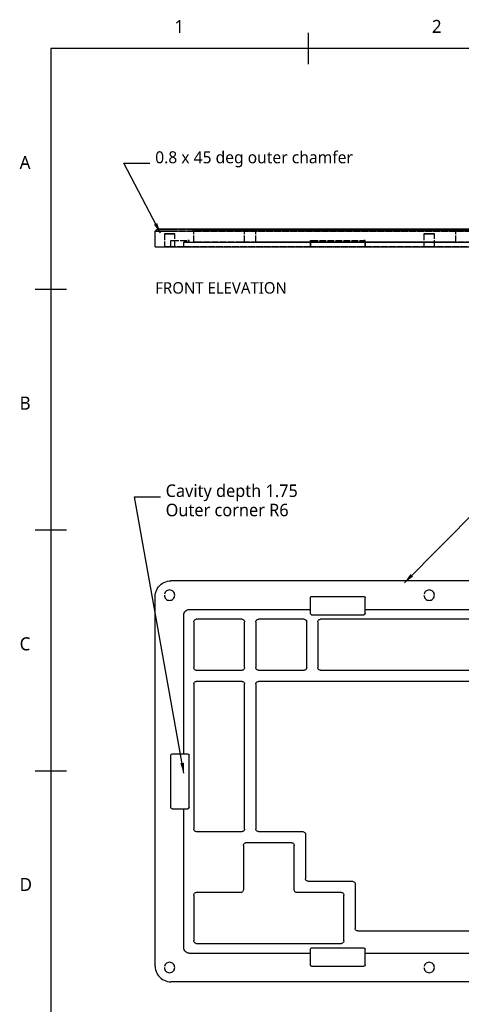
# Model space of a CAD drawing. Header units: millimetres. Extents: x 9 to 415, y 5 to 293.
# Tile 2 of 11: x 9 to 94, y 104 to 293. Entities that reach past the tile are written whole.
import ezdxf

# ---------------------------------------------------------------- set-up
doc = ezdxf.new("R2010")
doc.units = ezdxf.units.MM
doc.linetypes.add('DASHED', pattern=[1.524, 1.27, -0.254])
for name, color, linetype in [('DIMENSIONS', 7, 'Continuous'), ('HIDDEN', 7, 'DASHED'), ('NOTES', 7, 'Continuous'), ('SHADED', 7, 'Continuous'), ('VISIBLE', 7, 'Continuous')]:
    doc.layers.add(name, color=color, linetype=linetype)
doc.styles.add('OpenSans', font='OpenSans-Regular.ttf')

msp = doc.modelspace()

# ---------------------------------------------------------------- linework, layer by layer
at = {"layer": 'DIMENSIONS'}
for points in [[(36, 251.6), (29, 265), (34, 265)], [(82.77813, 184.54375), (111, 213), (116, 213)], [(40.5, 148), (31, 201), (36, 201)]]:
    msp.add_lwpolyline(points, dxfattribs=at)
at = {"layer": 'HIDDEN'}
for points in [[(35, 251.975), (35.4, 252.375)], [(35, 251.975), (35.01886, 251.975), (35.07522, 251.975), (35.16835, 251.975), (35.29709, 251.975), (35.45983, 251.975), (35.65451, 251.975), (35.87868, 251.975), (36.12953, 251.975), (36.4039, 251.975), (36.69835, 251.975), (37.00916, 251.975), (37.33244, 251.975), (37.66411, 251.975), (38, 251.975)], [(35, 249), (35, 251.975)], [(35.4, 252.375), (35.41635, 252.375), (35.46519, 252.375), (35.5459, 252.375), (35.65748, 252.375), (35.79852, 252.375), (35.96724, 252.375), (36.16152, 252.375), (36.37893, 252.375), (36.61672, 252.375), (36.8719, 252.375), (37.14127, 252.375), (37.42145, 252.375), (37.70889, 252.375), (38, 252.375)], [(38.75, 251.5), (38.72493, 251.5), (38.65097, 251.5), (38.53183, 251.5), (38.37349, 251.5), (38.18388, 251.5), (37.97252, 251.5), (37.75, 251.5), (37.52748, 251.5), (37.31612, 251.5), (37.12651, 251.5), (36.96817, 251.5), (36.84903, 251.5), (36.77507, 251.5), (36.75, 251.5)], [(36.75, 251.5), (36.77507, 251.5), (36.84903, 251.5), (36.96817, 251.5), (37.12651, 251.5), (37.31612, 251.5), (37.52748, 251.5), (37.75, 251.5), (37.97252, 251.5), (38.18388, 251.5), (38.37349, 251.5), (38.53183, 251.5), (38.65097, 251.5), (38.72493, 251.5), (38.75, 251.5)], [(38.75, 251.5), (38.72493, 251.5), (38.65097, 251.5), (38.53183, 251.5), (38.37349, 251.5), (38.18388, 251.5), (37.97252, 251.5), (37.75, 251.5), (37.52748, 251.5), (37.31612, 251.5), (37.12651, 251.5), (36.96817, 251.5), (36.84903, 251.5), (36.77507, 251.5), (36.75, 251.5)], [(36.75, 251.5), (36.77507, 251.5), (36.84903, 251.5), (36.96817, 251.5), (37.12651, 251.5), (37.31612, 251.5), (37.52748, 251.5), (37.75, 251.5), (37.97252, 251.5), (38.18388, 251.5), (38.37349, 251.5), (38.53183, 251.5), (38.65097, 251.5), (38.72493, 251.5), (38.75, 251.5)], [(36.75, 251.5), (36.75, 249)], [(36.75, 251.5), (36.75, 249)], [(38, 252.375), (201.78125, 252.375)], [(38, 251.975), (201.78125, 251.975)], [(38.75, 249), (38.75, 251.5)], [(38.75, 249), (38.75, 251.5)], [(42.875, 252.375), (42.79103, 252.375), (42.70811, 252.375), (42.62729, 252.375), (42.54959, 252.375), (42.47598, 252.375), (42.40738, 252.375), (42.34467, 252.375), (42.28863, 252.375), (42.23996, 252.375), (42.19927, 252.375), (42.16709, 252.375), (42.1438, 252.375), (42.12972, 252.375), (42.125, 252.375)], [(42.125, 252.375), (42.12972, 252.375), (42.1438, 252.375), (42.16709, 252.375), (42.19927, 252.375), (42.23996, 252.375), (42.28863, 252.375), (42.34467, 252.375), (42.40738, 252.375), (42.47598, 252.375), (42.54959, 252.375), (42.62729, 252.375), (42.70811, 252.375), (42.79103, 252.375), (42.875, 252.375)], [(42.125, 252.375), (42.12972, 252.375), (42.1438, 252.375), (42.16709, 252.375), (42.19927, 252.375), (42.23996, 252.375), (42.28863, 252.375), (42.34467, 252.375), (42.40738, 252.375), (42.47598, 252.375), (42.54959, 252.375), (42.62729, 252.375), (42.70811, 252.375), (42.79103, 252.375), (42.875, 252.375)], [(42.875, 252.375), (42.79103, 252.375), (42.70811, 252.375), (42.62729, 252.375), (42.54959, 252.375), (42.47598, 252.375), (42.40738, 252.375), (42.34467, 252.375), (42.28863, 252.375), (42.23996, 252.375), (42.19927, 252.375), (42.16709, 252.375), (42.1438, 252.375), (42.12972, 252.375), (42.125, 252.375)], [(42.125, 252.375), (42.375, 252.125)], [(42.125, 252.375), (42.375, 252.125)], [(42.125, 252.375), (42.375, 252.125)], [(42.125, 252.375), (42.375, 252.125)], [(42.875, 252.125), (42.81902, 252.125), (42.76374, 252.125), (42.70986, 252.125), (42.65806, 252.125), (42.60898, 252.125), (42.56326, 252.125), (42.52145, 252.125), (42.48408, 252.125), (42.45164, 252.125), (42.42452, 252.125), (42.40306, 252.125), (42.38754, 252.125), (42.37814, 252.125), (42.375, 252.125)], [(42.375, 252.125), (42.37814, 252.125), (42.38754, 252.125), (42.40306, 252.125), (42.42452, 252.125), (42.45164, 252.125), (42.48408, 252.125), (42.52145, 252.125), (42.56326, 252.125), (42.60898, 252.125), (42.65806, 252.125), (42.70986, 252.125), (42.76374, 252.125), (42.81902, 252.125), (42.875, 252.125)], [(42.375, 252.125), (42.37814, 252.125), (42.38754, 252.125), (42.40306, 252.125), (42.42452, 252.125), (42.45164, 252.125), (42.48408, 252.125), (42.52145, 252.125), (42.56326, 252.125), (42.60898, 252.125), (42.65806, 252.125), (42.70986, 252.125), (42.76374, 252.125), (42.81902, 252.125), (42.875, 252.125)], [(42.875, 252.125), (42.81902, 252.125), (42.76374, 252.125), (42.70986, 252.125), (42.65806, 252.125), (42.60898, 252.125), (42.56326, 252.125), (42.52145, 252.125), (42.48408, 252.125), (42.45164, 252.125), (42.42452, 252.125), (42.40306, 252.125), (42.38754, 252.125), (42.37814, 252.125), (42.375, 252.125)], [(42.375, 249.875), (42.375, 252.125)], [(42.375, 249.875), (42.375, 252.125)], [(42.375, 249.875), (42.375, 252.125)], [(42.375, 249.875), (42.375, 252.125)], [(185, 252.375), (42.875, 252.375)], [(42.875, 252.375), (165.95, 252.375)], [(42.875, 252.375), (51.65, 252.375)], [(51.65, 252.375), (42.875, 252.375)], [(185, 252.125), (42.875, 252.125)], [(42.875, 252.125), (165.95, 252.125)], [(42.875, 252.125), (51.65, 252.125)], [(51.65, 252.125), (42.875, 252.125)], [(51.65, 252.375), (51.73397, 252.375), (51.81689, 252.375), (51.89771, 252.375), (51.97541, 252.375), (52.04902, 252.375), (52.11762, 252.375), (52.18033, 252.375), (52.23637, 252.375), (52.28504, 252.375), (52.32573, 252.375), (52.35791, 252.375), (52.3812, 252.375), (52.39528, 252.375), (52.4, 252.375)], [(52.4, 252.375), (52.39528, 252.375), (52.3812, 252.375), (52.35791, 252.375), (52.32573, 252.375), (52.28504, 252.375), (52.23637, 252.375), (52.18033, 252.375), (52.11762, 252.375), (52.04902, 252.375), (51.97541, 252.375), (51.89771, 252.375), (51.81689, 252.375), (51.73397, 252.375), (51.65, 252.375)], [(51.65, 252.125), (51.70598, 252.125), (51.76126, 252.125), (51.81514, 252.125), (51.86694, 252.125), (51.91602, 252.125), (51.96174, 252.125), (52.00355, 252.125), (52.04092, 252.125), (52.07336, 252.125), (52.10048, 252.125), (52.12194, 252.125), (52.13746, 252.125), (52.14686, 252.125), (52.15, 252.125)], [(52.15, 252.125), (52.14686, 252.125), (52.13746, 252.125), (52.12194, 252.125), (52.10048, 252.125), (52.07336, 252.125), (52.04092, 252.125), (52.00355, 252.125), (51.96174, 252.125), (51.91602, 252.125), (51.86694, 252.125), (51.81514, 252.125), (51.76126, 252.125), (51.70598, 252.125), (51.65, 252.125)], [(52.4, 252.375), (52.15, 252.125)], [(52.4, 252.375), (52.15, 252.125)], [(52.15, 249.875), (52.15, 252.125)], [(52.15, 249.875), (52.15, 252.125)], [(54.03125, 252.375), (54.03597, 252.375), (54.05005, 252.375), (54.07334, 252.375), (54.10552, 252.375), (54.14621, 252.375), (54.19488, 252.375), (54.25092, 252.375), (54.31363, 252.375), (54.38223, 252.375), (54.45584, 252.375), (54.53354, 252.375), (54.61436, 252.375), (54.69728, 252.375), (54.78125, 252.375)], [(54.78125, 252.375), (54.69728, 252.375), (54.61436, 252.375), (54.53354, 252.375), (54.45584, 252.375), (54.38223, 252.375), (54.31363, 252.375), (54.25092, 252.375), (54.19488, 252.375), (54.14621, 252.375), (54.10552, 252.375), (54.07334, 252.375), (54.05005, 252.375), (54.03597, 252.375), (54.03125, 252.375)], [(54.03125, 252.375), (54.28125, 252.125)], [(54.03125, 252.375), (54.28125, 252.125)], [(54.78125, 252.125), (54.72527, 252.125), (54.66999, 252.125), (54.61611, 252.125), (54.56431, 252.125), (54.51523, 252.125), (54.46951, 252.125), (54.4277, 252.125), (54.39033, 252.125), (54.35789, 252.125), (54.33077, 252.125), (54.30931, 252.125), (54.29379, 252.125), (54.28439, 252.125), (54.28125, 252.125)], [(54.28125, 252.125), (54.28439, 252.125), (54.29379, 252.125), (54.30931, 252.125), (54.33077, 252.125), (54.35789, 252.125), (54.39033, 252.125), (54.4277, 252.125), (54.46951, 252.125), (54.51523, 252.125), (54.56431, 252.125), (54.61611, 252.125), (54.66999, 252.125), (54.72527, 252.125), (54.78125, 252.125)], [(54.28125, 249.875), (54.28125, 252.125)], [(54.28125, 249.875), (54.28125, 252.125)], [(92.13125, 252.375), (54.78125, 252.375)], [(54.78125, 252.375), (92.13125, 252.375)], [(92.13125, 252.125), (54.78125, 252.125)], [(54.78125, 252.125), (92.13125, 252.125)], [(88.54063, 251.5), (88.51555, 251.5), (88.44159, 251.5), (88.32246, 251.5), (88.16411, 251.5), (87.97451, 251.5), (87.76315, 251.5), (87.54062, 251.5), (87.3181, 251.5), (87.10674, 251.5), (86.91714, 251.5), (86.75879, 251.5), (86.63966, 251.5), (86.5657, 251.5), (86.54063, 251.5)], [(86.54063, 251.5), (86.5657, 251.5), (86.63966, 251.5), (86.75879, 251.5), (86.91714, 251.5), (87.10674, 251.5), (87.3181, 251.5), (87.54062, 251.5), (87.76315, 251.5), (87.97451, 251.5), (88.16411, 251.5), (88.32246, 251.5), (88.44159, 251.5), (88.51555, 251.5), (88.54063, 251.5)], [(88.54063, 251.5), (88.51555, 251.5), (88.44159, 251.5), (88.32246, 251.5), (88.16411, 251.5), (87.97451, 251.5), (87.76315, 251.5), (87.54062, 251.5), (87.3181, 251.5), (87.10674, 251.5), (86.91714, 251.5), (86.75879, 251.5), (86.63966, 251.5), (86.5657, 251.5), (86.54063, 251.5)], [(86.54063, 251.5), (86.5657, 251.5), (86.63966, 251.5), (86.75879, 251.5), (86.91714, 251.5), (87.10674, 251.5), (87.3181, 251.5), (87.54062, 251.5), (87.76315, 251.5), (87.97451, 251.5), (88.16411, 251.5), (88.32246, 251.5), (88.44159, 251.5), (88.51555, 251.5), (88.54063, 251.5)], [(86.54063, 251.5), (86.54063, 249)], [(86.54063, 251.5), (86.54063, 249)], [(88.54063, 249), (88.54063, 251.5)], [(88.54063, 249), (88.54063, 251.5)], [(92.88125, 252.375), (92.87653, 252.375), (92.86245, 252.375), (92.83916, 252.375), (92.80698, 252.375), (92.76629, 252.375), (92.71762, 252.375), (92.66158, 252.375), (92.59887, 252.375), (92.53027, 252.375), (92.45666, 252.375), (92.37896, 252.375), (92.29814, 252.375), (92.21522, 252.375), (92.13125, 252.375)], [(92.13125, 252.375), (92.21522, 252.375), (92.29814, 252.375), (92.37896, 252.375), (92.45666, 252.375), (92.53027, 252.375), (92.59887, 252.375), (92.66158, 252.375), (92.71762, 252.375), (92.76629, 252.375), (92.80698, 252.375), (92.83916, 252.375), (92.86245, 252.375), (92.87653, 252.375), (92.88125, 252.375)], [(92.63125, 252.125), (92.62811, 252.125), (92.61871, 252.125), (92.60319, 252.125), (92.58173, 252.125), (92.55461, 252.125), (92.52217, 252.125), (92.4848, 252.125), (92.44299, 252.125), (92.39727, 252.125), (92.34819, 252.125), (92.29639, 252.125), (92.24251, 252.125), (92.18723, 252.125), (92.13125, 252.125)], [(92.13125, 252.125), (92.18723, 252.125), (92.24251, 252.125), (92.29639, 252.125), (92.34819, 252.125), (92.39727, 252.125), (92.44299, 252.125), (92.4848, 252.125), (92.52217, 252.125), (92.55461, 252.125), (92.58173, 252.125), (92.60319, 252.125), (92.61871, 252.125), (92.62811, 252.125), (92.63125, 252.125)], [(92.88125, 252.375), (92.63125, 252.125)], [(92.88125, 252.375), (92.63125, 252.125)], [(92.63125, 249.875), (92.63125, 252.125)], [(92.63125, 249.875), (92.63125, 252.125)], [(38, 249), (38, 250.175)], [(38, 250.175), (38.00157, 250.175), (38.00627, 250.175), (38.01403, 250.175), (38.02476, 250.175), (38.03832, 250.175), (38.05454, 250.175), (38.07322, 250.175), (38.09413, 250.175), (38.11699, 250.175), (38.14153, 250.175), (38.16743, 250.175), (38.19437, 250.175), (38.22201, 250.175), (38.25, 250.175)], [(38, 249), (38, 250.175)], [(38, 250.175), (38.00157, 250.175), (38.00627, 250.175), (38.01403, 250.175), (38.02476, 250.175), (38.03832, 250.175), (38.05454, 250.175), (38.07322, 250.175), (38.09413, 250.175), (38.11699, 250.175), (38.14153, 250.175), (38.16743, 250.175), (38.19437, 250.175), (38.22201, 250.175), (38.25, 250.175)], [(38.25, 250.175), (41.25, 250.175)], [(38.25, 250.175), (41.25, 250.175)], [(40.5, 249.875), (40.50629, 249.875), (40.52507, 249.875), (40.55612, 249.875), (40.59903, 249.875), (40.65328, 249.875), (40.71817, 249.875), (40.79289, 249.875), (40.87651, 249.875), (40.96797, 249.875), (41.06612, 249.875), (41.16972, 249.875), (41.27748, 249.875), (41.38804, 249.875), (41.5, 249.875)], [(40.5, 249.875), (40.50629, 249.875), (40.52507, 249.875), (40.55612, 249.875), (40.59903, 249.875), (40.65328, 249.875), (40.71817, 249.875), (40.79289, 249.875), (40.87651, 249.875), (40.96797, 249.875), (41.06612, 249.875), (41.16972, 249.875), (41.27748, 249.875), (41.38804, 249.875), (41.5, 249.875)], [(41.25, 249.875), (40.5, 249.875)], [(41.25, 249.875), (40.5, 249.875)], [(40.5, 249), (40.5, 249.875)], [(40.5, 249), (40.5, 249.875)], [(40.5, 249), (40.5, 249.875)], [(40.5, 249), (40.5, 249.875)], [(41.5, 250.175), (41.49843, 250.175), (41.49373, 250.175), (41.48597, 250.175), (41.47524, 250.175), (41.46168, 250.175), (41.44546, 250.175), (41.42678, 250.175), (41.40587, 250.175), (41.38301, 250.175), (41.35847, 250.175), (41.33257, 250.175), (41.30563, 250.175), (41.27799, 250.175), (41.25, 250.175)], [(41.5, 250.175), (41.49843, 250.175), (41.49373, 250.175), (41.48597, 250.175), (41.47524, 250.175), (41.46168, 250.175), (41.44546, 250.175), (41.42678, 250.175), (41.40587, 250.175), (41.38301, 250.175), (41.35847, 250.175), (41.33257, 250.175), (41.30563, 250.175), (41.27799, 250.175), (41.25, 250.175)], [(41.5, 249.875), (41.49843, 249.875), (41.49373, 249.875), (41.48597, 249.875), (41.47524, 249.875), (41.46168, 249.875), (41.44546, 249.875), (41.42678, 249.875), (41.40587, 249.875), (41.38301, 249.875), (41.35847, 249.875), (41.33257, 249.875), (41.30563, 249.875), (41.27799, 249.875), (41.25, 249.875)], [(41.25, 249.875), (41.27799, 249.875), (41.30563, 249.875), (41.33257, 249.875), (41.35847, 249.875), (41.38301, 249.875), (41.40587, 249.875), (41.42678, 249.875), (41.44546, 249.875), (41.46168, 249.875), (41.47524, 249.875), (41.48597, 249.875), (41.49373, 249.875), (41.49843, 249.875), (41.5, 249.875)], [(41.5, 249.875), (41.5, 250.175)], [(41.5, 249.875), (41.5, 250.175)], [(41.5, 249.875), (64.75, 249.875)], [(41.5, 249.875), (64.75, 249.875)], [(42.875, 249.875), (42.81902, 249.875), (42.76374, 249.875), (42.70986, 249.875), (42.65806, 249.875), (42.60898, 249.875), (42.56326, 249.875), (42.52145, 249.875), (42.48408, 249.875), (42.45164, 249.875), (42.42452, 249.875), (42.40306, 249.875), (42.38754, 249.875), (42.37814, 249.875), (42.375, 249.875)], [(42.375, 249.875), (42.37814, 249.875), (42.38754, 249.875), (42.40306, 249.875), (42.42452, 249.875), (42.45164, 249.875), (42.48408, 249.875), (42.52145, 249.875), (42.56326, 249.875), (42.60898, 249.875), (42.65806, 249.875), (42.70986, 249.875), (42.76374, 249.875), (42.81902, 249.875), (42.875, 249.875)], [(42.375, 249.875), (42.37814, 249.875), (42.38754, 249.875), (42.40306, 249.875), (42.42452, 249.875), (42.45164, 249.875), (42.48408, 249.875), (42.52145, 249.875), (42.56326, 249.875), (42.60898, 249.875), (42.65806, 249.875), (42.70986, 249.875), (42.76374, 249.875), (42.81902, 249.875), (42.875, 249.875)], [(42.875, 249.875), (42.81902, 249.875), (42.76374, 249.875), (42.70986, 249.875), (42.65806, 249.875), (42.60898, 249.875), (42.56326, 249.875), (42.52145, 249.875), (42.48408, 249.875), (42.45164, 249.875), (42.42452, 249.875), (42.40306, 249.875), (42.38754, 249.875), (42.37814, 249.875), (42.375, 249.875)], [(42.875, 249.875), (185, 249.875)], [(165.95, 249.875), (42.875, 249.875)], [(51.65, 249.875), (42.875, 249.875)], [(42.875, 249.875), (51.65, 249.875)], [(51.65, 249.875), (51.70598, 249.875), (51.76126, 249.875), (51.81514, 249.875), (51.86694, 249.875), (51.91602, 249.875), (51.96174, 249.875), (52.00355, 249.875), (52.04092, 249.875), (52.07336, 249.875), (52.10048, 249.875), (52.12194, 249.875), (52.13746, 249.875), (52.14686, 249.875), (52.15, 249.875)], [(52.15, 249.875), (52.14686, 249.875), (52.13746, 249.875), (52.12194, 249.875), (52.10048, 249.875), (52.07336, 249.875), (52.04092, 249.875), (52.00355, 249.875), (51.96174, 249.875), (51.91602, 249.875), (51.86694, 249.875), (51.81514, 249.875), (51.76126, 249.875), (51.70598, 249.875), (51.65, 249.875)], [(54.78125, 249.875), (54.72527, 249.875), (54.66999, 249.875), (54.61611, 249.875), (54.56431, 249.875), (54.51523, 249.875), (54.46951, 249.875), (54.4277, 249.875), (54.39033, 249.875), (54.35789, 249.875), (54.33077, 249.875), (54.30931, 249.875), (54.29379, 249.875), (54.28439, 249.875), (54.28125, 249.875)], [(54.28125, 249.875), (54.28439, 249.875), (54.29379, 249.875), (54.30931, 249.875), (54.33077, 249.875), (54.35789, 249.875), (54.39033, 249.875), (54.4277, 249.875), (54.46951, 249.875), (54.51523, 249.875), (54.56431, 249.875), (54.61611, 249.875), (54.66999, 249.875), (54.72527, 249.875), (54.78125, 249.875)], [(54.78125, 249.875), (92.13125, 249.875)], [(92.13125, 249.875), (54.78125, 249.875)], [(64.75, 249.875), (64.75, 250.175)], [(64.75, 249), (64.75, 250.175)], [(64.75, 250.175), (64.75157, 250.175), (64.75627, 250.175), (64.76403, 250.175), (64.77476, 250.175), (64.78832, 250.175), (64.80454, 250.175), (64.82322, 250.175), (64.84413, 250.175), (64.86699, 250.175), (64.89153, 250.175), (64.91743, 250.175), (64.94437, 250.175), (64.97201, 250.175), (65, 250.175)], [(64.75, 250.175), (64.75157, 250.175), (64.75627, 250.175), (64.76403, 250.175), (64.77476, 250.175), (64.78832, 250.175), (64.80454, 250.175), (64.82322, 250.175), (64.84413, 250.175), (64.86699, 250.175), (64.89153, 250.175), (64.91743, 250.175), (64.94437, 250.175), (64.97201, 250.175), (65, 250.175)], [(64.75, 249.875), (64.75, 250.175)], [(64.75, 249), (64.75, 250.175)], [(64.75, 250.175), (64.75157, 250.175), (64.75627, 250.175), (64.76403, 250.175), (64.77476, 250.175), (64.78832, 250.175), (64.80454, 250.175), (64.82322, 250.175), (64.84413, 250.175), (64.86699, 250.175), (64.89153, 250.175), (64.91743, 250.175), (64.94437, 250.175), (64.97201, 250.175), (65, 250.175)], [(64.75, 250.175), (64.75157, 250.175), (64.75627, 250.175), (64.76403, 250.175), (64.77476, 250.175), (64.78832, 250.175), (64.80454, 250.175), (64.82322, 250.175), (64.84413, 250.175), (64.86699, 250.175), (64.89153, 250.175), (64.91743, 250.175), (64.94437, 250.175), (64.97201, 250.175), (65, 250.175)], [(65, 249.875), (64.97201, 249.875), (64.94437, 249.875), (64.91743, 249.875), (64.89153, 249.875), (64.86699, 249.875), (64.84413, 249.875), (64.82322, 249.875), (64.80454, 249.875), (64.78832, 249.875), (64.77476, 249.875), (64.76403, 249.875), (64.75627, 249.875), (64.75157, 249.875), (64.75, 249.875)], [(64.75, 249.875), (64.75157, 249.875), (64.75627, 249.875), (64.76403, 249.875), (64.77476, 249.875), (64.78832, 249.875), (64.80454, 249.875), (64.82322, 249.875), (64.84413, 249.875), (64.86699, 249.875), (64.89153, 249.875), (64.91743, 249.875), (64.94437, 249.875), (64.97201, 249.875), (65, 249.875)], [(64.75, 249.875), (64.75, 249)], [(64.75, 249.875), (64.75, 249)], [(65, 250.175), (75, 250.175)], [(65, 250.175), (75, 250.175)], [(65, 250.175), (75, 250.175)], [(65, 250.175), (75, 250.175)], [(75, 249.875), (65, 249.875)], [(75, 249.875), (65, 249.875)], [(75.25, 250.175), (75.24843, 250.175), (75.24373, 250.175), (75.23597, 250.175), (75.22524, 250.175), (75.21168, 250.175), (75.19546, 250.175), (75.17678, 250.175), (75.15587, 250.175), (75.13301, 250.175), (75.10847, 250.175), (75.08257, 250.175), (75.05563, 250.175), (75.02799, 250.175), (75, 250.175)], [(75.25, 250.175), (75.24843, 250.175), (75.24373, 250.175), (75.23597, 250.175), (75.22524, 250.175), (75.21168, 250.175), (75.19546, 250.175), (75.17678, 250.175), (75.15587, 250.175), (75.13301, 250.175), (75.10847, 250.175), (75.08257, 250.175), (75.05563, 250.175), (75.02799, 250.175), (75, 250.175)], [(75.25, 250.175), (75.24843, 250.175), (75.24373, 250.175), (75.23597, 250.175), (75.22524, 250.175), (75.21168, 250.175), (75.19546, 250.175), (75.17678, 250.175), (75.15587, 250.175), (75.13301, 250.175), (75.10847, 250.175), (75.08257, 250.175), (75.05563, 250.175), (75.02799, 250.175), (75, 250.175)], [(75.25, 250.175), (75.24843, 250.175), (75.24373, 250.175), (75.23597, 250.175), (75.22524, 250.175), (75.21168, 250.175), (75.19546, 250.175), (75.17678, 250.175), (75.15587, 250.175), (75.13301, 250.175), (75.10847, 250.175), (75.08257, 250.175), (75.05563, 250.175), (75.02799, 250.175), (75, 250.175)], [(75.25, 249.875), (75.24843, 249.875), (75.24373, 249.875), (75.23597, 249.875), (75.22524, 249.875), (75.21168, 249.875), (75.19546, 249.875), (75.17678, 249.875), (75.15587, 249.875), (75.13301, 249.875), (75.10847, 249.875), (75.08257, 249.875), (75.05563, 249.875), (75.02799, 249.875), (75, 249.875)], [(75, 249.875), (75.02799, 249.875), (75.05563, 249.875), (75.08257, 249.875), (75.10847, 249.875), (75.13301, 249.875), (75.15587, 249.875), (75.17678, 249.875), (75.19546, 249.875), (75.21168, 249.875), (75.22524, 249.875), (75.23597, 249.875), (75.24373, 249.875), (75.24843, 249.875), (75.25, 249.875)], [(75.25, 249.875), (75.25, 250.175)], [(75.25, 249), (75.25, 250.175)], [(75.25, 249), (75.25, 250.175)], [(75.25, 249.875), (75.25, 250.175)], [(75.25, 249.875), (114.64062, 249.875)], [(75.25, 249.875), (114.64062, 249.875)], [(75.25, 249.875), (75.25, 249)], [(75.25, 249.875), (75.25, 249)], [(92.63125, 249.875), (92.62811, 249.875), (92.61871, 249.875), (92.60319, 249.875), (92.58173, 249.875), (92.55461, 249.875), (92.52217, 249.875), (92.4848, 249.875), (92.44299, 249.875), (92.39727, 249.875), (92.34819, 249.875), (92.29639, 249.875), (92.24251, 249.875), (92.18723, 249.875), (92.13125, 249.875)], [(92.13125, 249.875), (92.18723, 249.875), (92.24251, 249.875), (92.29639, 249.875), (92.34819, 249.875), (92.39727, 249.875), (92.44299, 249.875), (92.4848, 249.875), (92.52217, 249.875), (92.55461, 249.875), (92.58173, 249.875), (92.60319, 249.875), (92.61871, 249.875), (92.62811, 249.875), (92.63125, 249.875)], [(35, 249), (35.01886, 249), (35.07522, 249), (35.16835, 249), (35.29709, 249), (35.45983, 249), (35.65451, 249), (35.87868, 249), (36.12953, 249), (36.4039, 249), (36.69835, 249), (37.00916, 249), (37.33244, 249), (37.66411, 249), (38, 249)], [(38.75, 249), (38.72493, 249), (38.65097, 249), (38.53183, 249), (38.37349, 249), (38.18388, 249), (37.97252, 249), (37.75, 249), (37.52748, 249), (37.31612, 249), (37.12651, 249), (36.96817, 249), (36.84903, 249), (36.77507, 249), (36.75, 249)], [(36.75, 249), (36.77507, 249), (36.84903, 249), (36.96817, 249), (37.12651, 249), (37.31612, 249), (37.52748, 249), (37.75, 249), (37.97252, 249), (38.18388, 249), (38.37349, 249), (38.53183, 249), (38.65097, 249), (38.72493, 249), (38.75, 249)], [(38.75, 249), (38.72493, 249), (38.65097, 249), (38.53183, 249), (38.37349, 249), (38.18388, 249), (37.97252, 249), (37.75, 249), (37.52748, 249), (37.31612, 249), (37.12651, 249), (36.96817, 249), (36.84903, 249), (36.77507, 249), (36.75, 249)], [(36.75, 249), (36.77507, 249), (36.84903, 249), (36.96817, 249), (37.12651, 249), (37.31612, 249), (37.52748, 249), (37.75, 249), (37.97252, 249), (38.18388, 249), (38.37349, 249), (38.53183, 249), (38.65097, 249), (38.72493, 249), (38.75, 249)], [(38, 249), (201.78125, 249)], [(38, 249), (38.00157, 249), (38.00627, 249), (38.01403, 249), (38.02476, 249), (38.03832, 249), (38.05454, 249), (38.07322, 249), (38.09413, 249), (38.11699, 249), (38.14153, 249), (38.16743, 249), (38.19437, 249), (38.22201, 249), (38.25, 249)], [(38.25, 249), (38.22201, 249), (38.19437, 249), (38.16743, 249), (38.14153, 249), (38.11699, 249), (38.09413, 249), (38.07322, 249), (38.05454, 249), (38.03832, 249), (38.02476, 249), (38.01403, 249), (38.00627, 249), (38.00157, 249), (38, 249)], [(40.5, 249), (38.25, 249)], [(40.5, 249), (38.25, 249)], [(40.5, 249), (40.50629, 249), (40.52507, 249), (40.55612, 249), (40.59903, 249), (40.65328, 249), (40.71817, 249), (40.79289, 249), (40.87651, 249), (40.96797, 249), (41.06612, 249), (41.16972, 249), (41.27748, 249), (41.38804, 249), (41.5, 249)], [(41.5, 249), (41.38804, 249), (41.27748, 249), (41.16972, 249), (41.06612, 249), (40.96797, 249), (40.87651, 249), (40.79289, 249), (40.71817, 249), (40.65328, 249), (40.59903, 249), (40.55612, 249), (40.52507, 249), (40.50629, 249), (40.5, 249)], [(64.75, 249), (41.5, 249)], [(64.75, 249), (41.5, 249)], [(65, 249), (64.97201, 249), (64.94437, 249), (64.91743, 249), (64.89153, 249), (64.86699, 249), (64.84413, 249), (64.82322, 249), (64.80454, 249), (64.78832, 249), (64.77476, 249), (64.76403, 249), (64.75627, 249), (64.75157, 249), (64.75, 249)], [(64.75, 249), (64.75157, 249), (64.75627, 249), (64.76403, 249), (64.77476, 249), (64.78832, 249), (64.80454, 249), (64.82322, 249), (64.84413, 249), (64.86699, 249), (64.89153, 249), (64.91743, 249), (64.94437, 249), (64.97201, 249), (65, 249)], [(75, 249), (65, 249)], [(75, 249), (65, 249)], [(75.25, 249), (75.24843, 249), (75.24373, 249), (75.23597, 249), (75.22524, 249), (75.21168, 249), (75.19546, 249), (75.17678, 249), (75.15587, 249), (75.13301, 249), (75.10847, 249), (75.08257, 249), (75.05563, 249), (75.02799, 249), (75, 249)], [(75, 249), (75.02799, 249), (75.05563, 249), (75.08257, 249), (75.10847, 249), (75.13301, 249), (75.15587, 249), (75.17678, 249), (75.19546, 249), (75.21168, 249), (75.22524, 249), (75.23597, 249), (75.24373, 249), (75.24843, 249), (75.25, 249)], [(114.64062, 249), (75.25, 249)], [(114.64062, 249), (75.25, 249)], [(88.54063, 249), (88.51555, 249), (88.44159, 249), (88.32246, 249), (88.16411, 249), (87.97451, 249), (87.76315, 249), (87.54062, 249), (87.3181, 249), (87.10674, 249), (86.91714, 249), (86.75879, 249), (86.63966, 249), (86.5657, 249), (86.54063, 249)], [(86.54063, 249), (86.5657, 249), (86.63966, 249), (86.75879, 249), (86.91714, 249), (87.10674, 249), (87.3181, 249), (87.54062, 249), (87.76315, 249), (87.97451, 249), (88.16411, 249), (88.32246, 249), (88.44159, 249), (88.51555, 249), (88.54063, 249)], [(88.54063, 249), (88.51555, 249), (88.44159, 249), (88.32246, 249), (88.16411, 249), (87.97451, 249), (87.76315, 249), (87.54062, 249), (87.3181, 249), (87.10674, 249), (86.91714, 249), (86.75879, 249), (86.63966, 249), (86.5657, 249), (86.54063, 249)], [(86.54063, 249), (86.5657, 249), (86.63966, 249), (86.75879, 249), (86.91714, 249), (87.10674, 249), (87.3181, 249), (87.54062, 249), (87.76315, 249), (87.97451, 249), (88.16411, 249), (88.32246, 249), (88.44159, 249), (88.51555, 249), (88.54063, 249)]]:
    msp.add_lwpolyline(points, dxfattribs=at)
at = {"layer": 'SHADED', "true_color": 0x000000}
for points in [[(36, 251.6), (34.76374, 253.21064), (35.38419, 253.53475)], [(82.77813, 184.54375), (83.93797, 186.21026), (84.43499, 185.71734)], [(40.5, 148), (39.80262, 149.90687), (40.49164, 150.03038)]]:
    msp.add_solid(points, dxfattribs=at)
at = {"layer": 'VISIBLE'}
for points in [[(64.375, 284), (64.375, 290)], [(15, 10), (410, 10), (410, 287), (15, 287), (15, 10)], [(35, 251.975), (35.4, 252.375)], [(38, 251.975), (37.66411, 251.975), (37.33244, 251.975), (37.00916, 251.975), (36.69835, 251.975), (36.4039, 251.975), (36.12953, 251.975), (35.87868, 251.975), (35.65451, 251.975), (35.45983, 251.975), (35.29709, 251.975), (35.16835, 251.975), (35.07522, 251.975), (35.01886, 251.975), (35, 251.975)], [(35, 249), (35, 251.975)], [(38, 252.375), (37.70889, 252.375), (37.42145, 252.375), (37.14127, 252.375), (36.8719, 252.375), (36.61672, 252.375), (36.37893, 252.375), (36.16152, 252.375), (35.96724, 252.375), (35.79852, 252.375), (35.65748, 252.375), (35.5459, 252.375), (35.46519, 252.375), (35.41635, 252.375), (35.4, 252.375)], [(201.78125, 252.375), (38, 252.375)], [(201.78125, 251.975), (38, 251.975)], [(35, 249), (35.01886, 249), (35.07522, 249), (35.16835, 249), (35.29709, 249), (35.45983, 249), (35.65451, 249), (35.87868, 249), (36.12953, 249), (36.4039, 249), (36.69835, 249), (37.00916, 249), (37.33244, 249), (37.66411, 249), (38, 249)], [(38, 249), (201.78125, 249)], [(12, 240.83333), (18, 240.83333)], [(12, 194.66667), (18, 194.66667)], [(35, 181.9125), (35.01886, 182.24839), (35.07522, 182.58006), (35.16835, 182.90334), (35.29709, 183.21415), (35.45983, 183.5086), (35.65451, 183.78297), (35.87868, 184.03382), (36.12953, 184.25799), (36.4039, 184.45267), (36.69835, 184.61541), (37.00916, 184.74415), (37.33244, 184.83728), (37.66411, 184.89364), (38, 184.9125)], [(201.78125, 184.9125), (38, 184.9125)], [(35, 111), (35, 181.9125)], [(36.75, 182.1625), (36.76921, 181.96741), (36.82612, 181.77982), (36.91853, 181.60693), (37.04289, 181.45539), (37.19443, 181.33103), (37.36732, 181.23862), (37.55491, 181.18171), (37.75, 181.1625), (37.94509, 181.18171), (38.13268, 181.23862), (38.30557, 181.33103), (38.45711, 181.45539), (38.58147, 181.60693), (38.67388, 181.77982), (38.73079, 181.96741), (38.75, 182.1625), (38.73079, 182.35759), (38.67388, 182.54518), (38.58147, 182.71807), (38.45711, 182.86961), (38.30557, 182.99397), (38.13268, 183.08638), (37.94509, 183.14329), (37.75, 183.1625), (37.55491, 183.14329), (37.36732, 183.08638), (37.19443, 182.99397), (37.04289, 182.86961), (36.91853, 182.71807), (36.82612, 182.54518), (36.76921, 182.35759)], [(64.75, 181.6625), (64.76903, 181.75817), (64.82322, 181.83928), (64.90433, 181.89347), (65, 181.9125)], [(64.75, 179.4125), (64.75, 181.6625)], [(65, 181.9125), (75, 181.9125)], [(75, 181.9125), (75.09567, 181.89347), (75.17678, 181.83928), (75.23097, 181.75817), (75.25, 181.6625)], [(75.25, 179.4125), (75.25, 181.6625)], [(86.54063, 182.1625), (86.55984, 181.96741), (86.61675, 181.77982), (86.70916, 181.60693), (86.83352, 181.45539), (86.98505, 181.33103), (87.15794, 181.23862), (87.34553, 181.18171), (87.54062, 181.1625), (87.73572, 181.18171), (87.92331, 181.23862), (88.0962, 181.33103), (88.24773, 181.45539), (88.37209, 181.60693), (88.4645, 181.77982), (88.52141, 181.96741), (88.54063, 182.1625), (88.52141, 182.35759), (88.4645, 182.54518), (88.37209, 182.71807), (88.24773, 182.86961), (88.0962, 182.99397), (87.92331, 183.08638), (87.73572, 183.14329), (87.54062, 183.1625), (87.34553, 183.14329), (87.15794, 183.08638), (86.98505, 182.99397), (86.83352, 182.86961), (86.70916, 182.71807), (86.61675, 182.54518), (86.55984, 182.35759)], [(40.5, 178.4125), (40.51921, 178.60759), (40.57612, 178.79518), (40.66853, 178.96807), (40.79289, 179.11961), (40.94443, 179.24397), (41.11732, 179.33638), (41.30491, 179.39329), (41.5, 179.4125)], [(41.5, 179.4125), (64.75, 179.4125)], [(64.75, 178.6625), (64.75, 179.4125)], [(75.25, 178.6625), (75.25, 179.4125)], [(75.25, 179.4125), (114.64062, 179.4125)], [(40.5, 151.70625), (40.5, 178.4125)], [(42.375, 177.0375), (42.39204, 177.16691), (42.44199, 177.2875), (42.52145, 177.39105), (42.625, 177.47051), (42.74559, 177.52046), (42.875, 177.5375)], [(51.65, 177.5375), (42.875, 177.5375)], [(51.65, 177.5375), (51.77941, 177.52046), (51.9, 177.47051), (52.00355, 177.39105), (52.08301, 177.2875), (52.13296, 177.16691), (52.15, 177.0375)], [(54.28125, 177.0375), (54.29829, 177.16691), (54.34824, 177.2875), (54.4277, 177.39105), (54.53125, 177.47051), (54.65184, 177.52046), (54.78125, 177.5375)], [(63.55625, 177.5375), (54.78125, 177.5375)], [(63.55625, 177.5375), (63.68566, 177.52046), (63.80625, 177.47051), (63.9098, 177.39105), (63.98926, 177.2875), (64.03921, 177.16691), (64.05625, 177.0375)], [(65, 178.4125), (64.90433, 178.43153), (64.82322, 178.48572), (64.76903, 178.56683), (64.75, 178.6625)], [(65, 178.4125), (75, 178.4125)], [(66.1875, 177.0375), (66.20454, 177.16691), (66.25449, 177.2875), (66.33395, 177.39105), (66.4375, 177.47051), (66.55809, 177.52046), (66.6875, 177.5375)], [(104.0375, 177.5375), (66.6875, 177.5375)], [(75.25, 178.6625), (75.23097, 178.56683), (75.17678, 178.48572), (75.09567, 178.43153), (75, 178.4125)], [(42.375, 177.0375), (42.375, 168.2625)], [(52.15, 168.2625), (52.15, 177.0375)], [(54.28125, 177.0375), (54.28125, 168.2625)], [(64.05625, 168.2625), (64.05625, 177.0375)], [(66.1875, 177.0375), (66.1875, 168.2625)], [(42.875, 167.7625), (42.74559, 167.77954), (42.625, 167.82949), (42.52145, 167.90895), (42.44199, 168.0125), (42.39204, 168.13309), (42.375, 168.2625)], [(52.15, 168.2625), (52.13296, 168.13309), (52.08301, 168.0125), (52.00355, 167.90895), (51.9, 167.82949), (51.77941, 167.77954), (51.65, 167.7625)], [(54.78125, 167.7625), (54.65184, 167.77954), (54.53125, 167.82949), (54.4277, 167.90895), (54.34824, 168.0125), (54.29829, 168.13309), (54.28125, 168.2625)], [(64.05625, 168.2625), (64.03921, 168.13309), (63.98926, 168.0125), (63.9098, 167.90895), (63.80625, 167.82949), (63.68566, 167.77954), (63.55625, 167.7625)], [(66.6875, 167.7625), (66.55809, 167.77954), (66.4375, 167.82949), (66.33395, 167.90895), (66.25449, 168.0125), (66.20454, 168.13309), (66.1875, 168.2625)], [(42.875, 167.7625), (51.65, 167.7625)], [(54.78125, 167.7625), (63.55625, 167.7625)], [(66.6875, 167.7625), (104.0375, 167.7625)], [(42.375, 165.13125), (42.39204, 165.26066), (42.44199, 165.38125), (42.52145, 165.4848), (42.625, 165.56426), (42.74559, 165.61421), (42.875, 165.63125)], [(42.375, 165.13125), (42.375, 137.30625)], [(51.65, 165.63125), (42.875, 165.63125)], [(51.65, 165.63125), (51.77941, 165.61421), (51.9, 165.56426), (52.00355, 165.4848), (52.08301, 165.38125), (52.13296, 165.26066), (52.15, 165.13125)], [(52.15, 137.30625), (52.15, 165.13125)], [(54.28125, 165.13125), (54.29829, 165.26066), (54.34824, 165.38125), (54.4277, 165.4848), (54.53125, 165.56426), (54.65184, 165.61421), (54.78125, 165.63125)], [(54.28125, 165.13125), (54.28125, 137.30625)], [(196.90625, 165.63125), (54.78125, 165.63125)], [(38, 151.45625), (38.01903, 151.55192), (38.07322, 151.63303), (38.15433, 151.68722), (38.25, 151.70625)], [(38, 141.45625), (38, 151.45625)], [(38.25, 151.70625), (40.5, 151.70625)], [(40.5, 151.70625), (41.25, 151.70625)], [(41.25, 151.70625), (41.34567, 151.68722), (41.42678, 151.63303), (41.48097, 151.55192), (41.5, 151.45625)], [(41.5, 141.45625), (41.5, 151.45625)], [(12, 148.5), (18, 148.5)], [(38.25, 141.20625), (38.15433, 141.22528), (38.07322, 141.27947), (38.01903, 141.36058), (38, 141.45625)], [(38.25, 141.20625), (40.5, 141.20625)], [(40.5, 141.20625), (41.25, 141.20625)], [(40.5, 114.5), (40.5, 141.20625)], [(41.5, 141.45625), (41.48097, 141.36058), (41.42678, 141.27947), (41.34567, 141.22528), (41.25, 141.20625)], [(42.875, 136.80625), (42.74559, 136.82329), (42.625, 136.87324), (42.52145, 136.9527), (42.44199, 137.05625), (42.39204, 137.17684), (42.375, 137.30625)], [(42.875, 136.80625), (51.65, 136.80625)], [(52.15, 137.30625), (52.13296, 137.17684), (52.08301, 137.05625), (52.00355, 136.9527), (51.9, 136.87324), (51.77941, 136.82329), (51.65, 136.80625)], [(54.78125, 136.80625), (54.65184, 136.82329), (54.53125, 136.87324), (54.4277, 136.9527), (54.34824, 137.05625), (54.29829, 137.17684), (54.28125, 137.30625)], [(54.78125, 136.80625), (63.30625, 136.80625)], [(63.30625, 136.80625), (63.43566, 136.78921), (63.55625, 136.73926), (63.6598, 136.6598), (63.73926, 136.55625), (63.78921, 136.43566), (63.80625, 136.30625)], [(63.80625, 136.30625), (63.80625, 127.78125)], [(51.9, 134.175), (51.91704, 134.30441), (51.96699, 134.425), (52.04645, 134.52855), (52.15, 134.60801), (52.27059, 134.65796), (52.4, 134.675)], [(51.9, 134.175), (51.9, 125.65)], [(61.175, 134.675), (52.4, 134.675)], [(61.175, 134.675), (61.30441, 134.65796), (61.425, 134.60801), (61.52855, 134.52855), (61.60801, 134.425), (61.65796, 134.30441), (61.675, 134.175)], [(61.675, 125.65), (61.675, 134.175)], [(64.30625, 127.28125), (64.17684, 127.29829), (64.05625, 127.34824), (63.9527, 127.4277), (63.87324, 127.53125), (63.82329, 127.65184), (63.80625, 127.78125)], [(64.30625, 127.28125), (72.83125, 127.28125)], [(72.83125, 127.28125), (72.96066, 127.26421), (73.08125, 127.21426), (73.1848, 127.1348), (73.26426, 127.03125), (73.31421, 126.91066), (73.33125, 126.78125)], [(73.33125, 126.78125), (73.33125, 118.25625)], [(42.375, 124.65), (42.39204, 124.77941), (42.44199, 124.9), (42.52145, 125.00355), (42.625, 125.08301), (42.74559, 125.13296), (42.875, 125.15)], [(42.375, 124.65), (42.375, 115.875)], [(51.4, 125.15), (42.875, 125.15)], [(51.9, 125.65), (51.88296, 125.52059), (51.83301, 125.4), (51.75355, 125.29645), (51.65, 125.21699), (51.52941, 125.16704), (51.4, 125.15)], [(62.175, 125.15), (62.04559, 125.16704), (61.925, 125.21699), (61.82145, 125.29645), (61.74199, 125.4), (61.69204, 125.52059), (61.675, 125.65)], [(70.7, 125.15), (62.175, 125.15)], [(70.7, 125.15), (70.82941, 125.13296), (70.95, 125.08301), (71.05355, 125.00355), (71.13301, 124.9), (71.18296, 124.77941), (71.2, 124.65)], [(71.2, 115.875), (71.2, 124.65)], [(73.83125, 117.75625), (73.70184, 117.77329), (73.58125, 117.82324), (73.4777, 117.9027), (73.39824, 118.00625), (73.34829, 118.12684), (73.33125, 118.25625)], [(73.83125, 117.75625), (196.90625, 117.75625)], [(42.875, 115.375), (42.74559, 115.39204), (42.625, 115.44199), (42.52145, 115.52145), (42.44199, 115.625), (42.39204, 115.74559), (42.375, 115.875)], [(42.875, 115.375), (70.7, 115.375)], [(71.2, 115.875), (71.18296, 115.74559), (71.13301, 115.625), (71.05355, 115.52145), (70.95, 115.44199), (70.82941, 115.39204), (70.7, 115.375)], [(41.5, 113.5), (41.30491, 113.51921), (41.11732, 113.57612), (40.94443, 113.66853), (40.79289, 113.79289), (40.66853, 113.94443), (40.57612, 114.11732), (40.51921, 114.30491), (40.5, 114.5)], [(41.5, 113.5), (64.75, 113.5)], [(64.75, 114.25), (64.76903, 114.34567), (64.82322, 114.42678), (64.90433, 114.48097), (65, 114.5)], [(64.75, 113.5), (64.75, 114.25)], [(64.75, 111.25), (64.75, 113.5)], [(65, 114.5), (75, 114.5)], [(75, 114.5), (75.09567, 114.48097), (75.17678, 114.42678), (75.23097, 114.34567), (75.25, 114.25)], [(75.25, 113.5), (75.25, 114.25)], [(75.25, 111.25), (75.25, 113.5)], [(75.25, 113.5), (114.64062, 113.5)], [(36.75, 110.75), (36.76921, 110.55491), (36.82612, 110.36732), (36.91853, 110.19443), (37.04289, 110.04289), (37.19443, 109.91853), (37.36732, 109.82612), (37.55491, 109.76921), (37.75, 109.75), (37.94509, 109.76921), (38.13268, 109.82612), (38.30557, 109.91853), (38.45711, 110.04289), (38.58147, 110.19443), (38.67388, 110.36732), (38.73079, 110.55491), (38.75, 110.75), (38.73079, 110.94509), (38.67388, 111.13268), (38.58147, 111.30557), (38.45711, 111.45711), (38.30557, 111.58147), (38.13268, 111.67388), (37.94509, 111.73079), (37.75, 111.75), (37.55491, 111.73079), (37.36732, 111.67388), (37.19443, 111.58147), (37.04289, 111.45711), (36.91853, 111.30557), (36.82612, 111.13268), (36.76921, 110.94509)], [(86.54063, 110.75), (86.55984, 110.55491), (86.61675, 110.36732), (86.70916, 110.19443), (86.83352, 110.04289), (86.98505, 109.91853), (87.15794, 109.82612), (87.34553, 109.76921), (87.54062, 109.75), (87.73572, 109.76921), (87.92331, 109.82612), (88.0962, 109.91853), (88.24773, 110.04289), (88.37209, 110.19443), (88.4645, 110.36732), (88.52141, 110.55491), (88.54063, 110.75), (88.52141, 110.94509), (88.4645, 111.13268), (88.37209, 111.30557), (88.24773, 111.45711), (88.0962, 111.58147), (87.92331, 111.67388), (87.73572, 111.73079), (87.54062, 111.75), (87.34553, 111.73079), (87.15794, 111.67388), (86.98505, 111.58147), (86.83352, 111.45711), (86.70916, 111.30557), (86.61675, 111.13268), (86.55984, 110.94509)], [(35, 111), (35.01886, 110.66411), (35.07522, 110.33244), (35.16835, 110.00916), (35.29709, 109.69835), (35.45983, 109.4039), (35.65451, 109.12953), (35.87868, 108.87868), (36.12953, 108.65451), (36.4039, 108.45983), (36.69835, 108.29709), (37.00916, 108.16835), (37.33244, 108.07522), (37.66411, 108.01886), (38, 108)], [(65, 111), (64.90433, 111.01903), (64.82322, 111.07322), (64.76903, 111.15433), (64.75, 111.25)], [(65, 111), (75, 111)], [(75.25, 111.25), (75.23097, 111.15433), (75.17678, 111.07322), (75.09567, 111.01903), (75, 111)], [(201.78125, 108), (38, 108)]]:
    msp.add_lwpolyline(points, dxfattribs=at)

# ---------------------------------------------------------------- texts
at = {"layer": 'NOTES', "style": 'OpenSans'}
for s, height, p in [('1', 2.5, (38.6875, 290)), ('2', 2.5, (88.0625, 290)), ('A', 2.5, (9, 263.91667)), ('0.8 x 45 deg outer chamfer', 2.3, (35, 265)), ('FRONT ELEVATION', 2.2, (35, 240)), ('B', 2.5, (9, 217.75)), ('Cavity depth 1.75', 2.4, (37, 201)), ('Outer corner R6', 2.4, (37, 197.3)), ('C', 2.5, (9, 171.58333)), ('D', 2.5, (9, 125.41667))]:
    msp.add_text(s, height=height, dxfattribs=at).set_placement(p)

doc.saveas('drawing.dxf')
